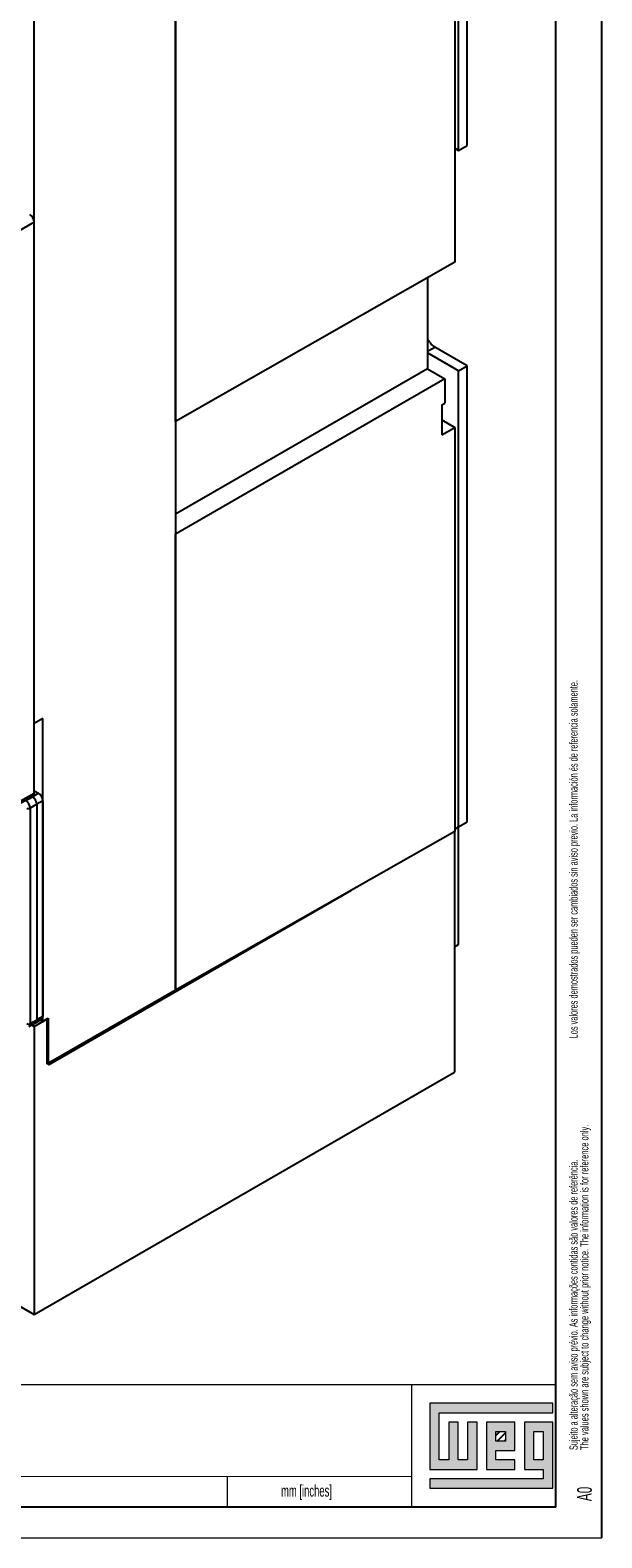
# Model space of a CAD drawing. Header units: millimetres. Extents: x 0 to 1189, y 0 to 841.
# Tile 12 of 14: x 1096 to 1189, y 0 to 246. Entities that reach past the tile are written whole.
import ezdxf

# ---------------------------------------------------------------- set-up
doc = ezdxf.new("R2010")
doc.units = ezdxf.units.MM
doc.layers.add('FORMATO', color=7, linetype='Continuous')
doc.layers.add('LEGENDA', color=7, linetype='Continuous')
doc.styles.add('SLDTEXTSTYLE1', font='TXT', dxfattribs={"width": 0.605})
doc.styles.add('SLDTEXTSTYLE2', font='TXT', dxfattribs={"width": 0.569583})

# ---------------------------------------------------------------- blocks, each defined once
blk = doc.blocks.new('SW_NOTE_0')
at = {"color": 0, "linetype": 'Continuous', "lineweight": 0, "attachment_point": 1, "rotation": 90}
for s, insert, char_height, style in [('Sujeito a alteração sem aviso prévio. As informações contidas são valores de referência.                                                           Los valores demostrados pueden ser cambiados sin aviso previo. La información és de referencia solamente.', (-1.71, 0), 1.32292, 'SLDTEXTSTYLE2'), ('The values shown are subject to change without prior notice. The information is for reference only.', (0.06, 0), 1.3229, 'SLDTEXTSTYLE1')]:
    blk.add_mtext(s, dxfattribs=dict(at, insert=insert, char_height=char_height, style=style))

msp = doc.modelspace()

# ---------------------------------------------------------------- hatches: boundary and pattern name
at = {"linetype": 'Continuous'}
msp.add_hatch(color=7, dxfattribs=at).paths.add_polyline_path([(1160.99, 21.93), (1160.99, 11.15), (1168.69, 11.15), (1168.69, 18.85), (1167.15, 18.85), (1167.15, 12.69), (1165.61, 12.69), (1165.61, 18.85), (1164.07, 18.85), (1164.07, 12.69), (1162.53, 12.69), (1162.53, 20.39), (1181.01, 20.39), (1181.01, 21.93)], flags=0)
h = msp.add_hatch(color=7, dxfattribs=at)
h.paths.add_polyline_path([(1160.99, 8.07), (1181.01, 8.07), (1181.01, 18.85), (1176.39, 18.85), (1176.39, 11.15), (1179.47, 11.15), (1179.47, 9.61), (1160.99, 9.61)], flags=0)
h.paths.add_polyline_path([(1177.93, 17.31), (1179.47, 17.31), (1179.47, 12.69), (1177.93, 12.69)], flags=0)
h = msp.add_hatch(color=7, dxfattribs=at)
h.paths.add_polyline_path([(1174.85, 12.69), (1171.77, 12.69), (1171.77, 14.23), (1174.85, 14.23), (1174.85, 18.85), (1170.23, 18.85), (1170.23, 11.15), (1174.85, 11.15)], flags=0)
h.paths.add_polyline_path([(1173.31, 15.77), (1171.77, 15.77), (1171.77, 17.31), (1173.31, 17.31)], flags=0)
h = msp.add_hatch(dxfattribs=at)
h.set_pattern_fill('ANSI31', color=8, scale=0.25, style=0)
h.paths.add_polyline_path([(1173.31, 15.77), (1171.77, 15.77), (1171.77, 17.31), (1173.31, 17.31)], flags=0)

# ---------------------------------------------------------------- linework, layer by layer
at = {"color": 7, "linetype": 'Continuous', "lineweight": 25}
for p, q in [((1165.0664, 299.8915), (1165.0664, 207.9173)), ((1165.678, 226.0996), (1165.678, 300.4048)), ((1167.0922, 226.916), (1167.0922, 301.2212)), ((1119.5747, 273.7899), (1119.5747, 89.2517)), ((1119.5747, 181.929), (1119.5747, 273.7899)), ((1096.5937, 132.7346), (1096.5937, 253.1744)), ((1165.0664, 226.4526), (1165.678, 226.0996)), ((1165.678, 226.0996), (1167.0922, 226.916)), ((1096.5937, 214.4196), (1090.168, 210.7101)), ((1096.5937, 121.3339), (1096.5937, 214.4196)), ((1165.0664, 207.9173), (1119.5747, 181.929)), ((1160.6032, 205.3675), (1160.6032, 190.5078)), ((1165.678, 190.1718), (1160.6032, 193.1014)), ((1167.0922, 190.9882), (1161.7889, 194.0497)), ((1160.6032, 190.5078), (1119.5747, 166.8225)), ((1160.6032, 190.5078), (1163.4316, 188.875)), ((1165.678, 190.1718), (1167.0922, 190.9882)), ((1165.678, 115.8666), (1165.678, 190.1718)), ((1167.0922, 116.683), (1167.0922, 190.9882)), ((1163.4316, 188.875), (1119.5747, 163.5569)), ((1163.4316, 188.875), (1163.4316, 184.9367)), ((1162.934, 184.6425), (1163.4316, 184.9367)), ((1162.934, 184.6425), (1162.934, 179.7661)), ((1162.934, 182.2025), (1165.0664, 180.9715)), ((1162.934, 179.7661), (1165.0664, 180.9715)), ((1165.0664, 180.9715), (1165.0664, 115.1266)), ((1119.5747, 89.2517), (1119.5747, 163.5569)), ((1098.0079, 133.551), (1096.5937, 132.7346)), ((1098.0079, 84.1503), (1098.0079, 133.551)), ((1094.1437, 119.626), (1096.3822, 120.8735)), ((1094.3578, 120.0878), (1096.5937, 121.3339)), ((1095.2274, 120.1359), (1096.3023, 120.7671)), ((1097.2922, 121.3386), (1096.3023, 120.7671)), ((1096.5937, 121.7419), (1097.2922, 121.3386)), ((1097.0093, 119.5424), (1095.9369, 118.9126)), ((1095.9369, 118.9126), (1095.9369, 83.8026)), ((1097.9993, 120.1139), (1097.0093, 119.5424)), ((1097.0093, 119.5424), (1097.0093, 84.4003)), ((1097.9993, 120.1139), (1097.9993, 84.9718)), ((1165.0664, 115.5134), (1165.678, 115.8666)), ((1165.0664, 115.5132), (1165.678, 115.8663)), ((1165.678, 115.8666), (1167.0922, 116.683)), ((1165.678, 115.8663), (1167.0922, 116.683)), ((1165.678, 96.6776), (1165.678, 115.8663)), ((1165.0664, 115.1266), (1119.5747, 89.2517)), ((1165.0664, 115.1266), (1164.8295, 114.9897)), ((1165.0416, 115.1122), (1165.0416, 75.8969)), ((1098.9271, 77.0871), (1148.2223, 105.5446)), ((1146.9302, 104.7987), (1118.1604, 88.435)), ((1165.0416, 96.3102), (1165.678, 96.6776)), ((1119.5747, 89.2517), (1098.715, 77.2096)), ((1119.5747, 89.2517), (1118.1604, 88.435)), ((1118.1604, 88.435), (1098.9271, 77.3318)), ((1118.1604, 88.435), (1118.1604, 88.1903)), ((1095.7244, 83.3418), (1096.7978, 83.94)), ((1095.9369, 83.8026), (1097.0093, 84.4003)), ((1096.1597, 83.5844), (1096.5937, 83.3339)), ((1096.5937, 83.3339), (1098.9271, 84.681)), ((1096.8022, 83.9425), (1097.7921, 84.514)), ((1097.9993, 84.9718), (1097.0093, 84.4003)), ((1098.0079, 84.1503), (1097.585, 84.3944)), ((1098.715, 84.5585), (1098.0079, 84.1503)), ((1098.715, 77.2096), (1098.715, 84.5585)), ((1098.9271, 77.0871), (1098.9271, 84.681)), ((1096.5937, 83.3339), (1096.5937, 36.3828)), ((1096.5937, 36.3828), (1165.0416, 75.8969)), ((1086.3406, 42.3018), (1096.5937, 36.3828))]:
    msp.add_line(p, q, dxfattribs=at)
at = {"color": 1, "linetype": 'Continuous', "lineweight": 25}
for p, q in [((1160.6032, 193.3652), (1161.7889, 194.0497)), ((1096.3023, 120.7671), (1096.2478, 120.7986))]:
    msp.add_line(p, q, dxfattribs=at)
at = {"color": 7, "linetype": 'Continuous', "lineweight": 18}
for p, q in [((1181.01, 21.93), (1160.99, 21.93)), ((1160.99, 21.93), (1160.99, 11.15)), ((1162.53, 20.39), (1181.01, 20.39)), ((1162.53, 12.69), (1162.53, 20.39)), ((1181.01, 20.39), (1181.01, 21.93)), ((1165.61, 18.85), (1164.07, 18.85)), ((1164.07, 18.85), (1164.07, 12.69)), ((1165.61, 12.69), (1165.61, 18.85)), ((1168.69, 18.85), (1167.15, 18.85)), ((1167.15, 18.85), (1167.15, 12.69)), ((1168.69, 11.15), (1168.69, 18.85)), ((1174.85, 18.85), (1170.23, 18.85)), ((1170.23, 18.85), (1170.23, 11.15)), ((1171.77, 17.31), (1173.31, 17.31)), ((1171.77, 15.77), (1171.77, 17.31)), ((1173.31, 17.31), (1173.31, 15.77)), ((1174.85, 14.23), (1174.85, 18.85)), ((1181.01, 18.85), (1176.39, 18.85)), ((1176.39, 18.85), (1176.39, 11.15)), ((1177.93, 12.69), (1177.93, 17.31)), ((1177.93, 17.31), (1179.47, 17.31)), ((1179.47, 17.31), (1179.47, 12.69)), ((1181.01, 8.07), (1181.01, 18.85)), ((1173.31, 15.77), (1171.77, 15.77)), ((1164.07, 12.69), (1162.53, 12.69)), ((1167.15, 12.69), (1165.61, 12.69)), ((1171.77, 14.23), (1174.85, 14.23)), ((1171.77, 12.69), (1171.77, 14.23)), ((1174.85, 12.69), (1171.77, 12.69)), ((1174.85, 11.15), (1174.85, 12.69)), ((1179.47, 12.69), (1177.93, 12.69)), ((1128, 10.0263), (1128, 5)), ((1160.99, 11.15), (1168.69, 11.15)), ((1170.23, 11.15), (1174.85, 11.15)), ((1176.39, 11.15), (1179.47, 11.15)), ((1179.47, 11.15), (1179.47, 9.61)), ((1160.99, 9.61), (1160.99, 8.07)), ((1179.47, 9.61), (1160.99, 9.61)), ((1160.99, 8.07), (1181.01, 8.07))]:
    msp.add_line(p, q, dxfattribs=at)
at = {"color": 7, "linetype": 'Continuous', "lineweight": 25}
for centre, radius, start, end in [((1163.4404, 196.6276), 3.0616, 202.068365, 237.355507), ((1095.6567, 119.4608), 0.6156, 242.633578, 297.077777), ((1095.6567, 84.3508), 0.6156, 242.633578, 297.077777)]:
    msp.add_arc(centre, radius, start, end, dxfattribs=at)
for centre, major_axis, ratio, start_param, end_param in [((1095.8866, 214.8277), (-0.5, 0.866), 0.57742552, 3.92711017, 5.49783034), ((1096.3022, 119.9505), (-0.4999, 0.8661), 0.57746947, 3.92726254, 5.49790657), ((1095.8866, 121.7421), (-0.5, 0.8661), 0.57733758, 3.13286596, 3.92703399), ((1097.2921, 120.522), (-0.4999, 0.8661), 0.57746947, 3.92726254, 5.49790657), ((1095.2323, 119.3222), (-0.5025, 0.8646), 0.5713508, 3.92546094, 5.49610497), ((1097.2921, 85.3801), (-0.5, 0.8661), 0.57733758, 3.14159171, 3.92703399)]:
    msp.add_ellipse(centre, major_axis=major_axis, ratio=ratio, start_param=start_param, end_param=end_param, dxfattribs=at)
at = {"color": 1, "linetype": 'Continuous', "lineweight": 25}
for centre, major_axis, ratio, start_param, end_param in [((1095.2323, 84.2123), (-0.4947, 0.8691), 0.57735835, 3.1293904, 3.93052446), ((1096.3022, 84.8086), (-0.5, 0.8661), 0.57733758, 3.13286596, 3.92703399)]:
    msp.add_ellipse(centre, major_axis=major_axis, ratio=ratio, start_param=start_param, end_param=end_param, dxfattribs=at)
at = {"layer": 'FORMATO'}
for p, q in [((1189, 0), (1189, 841)), ((1181.5245, 5), (1181.5245, 831)), ((1181.5245, 5), (22.5245, 5))]:
    msp.add_line(p, q, dxfattribs=at)
at = {"layer": 'FORMATO', "lineweight": 18}
for p, q in [((1004, 25), (1181.5245, 25)), ((1158, 25), (1158, 5)), ((1035.5245, 10.0197), (1158, 10.0284)), ((0, 0), (1189, 0))]:
    msp.add_line(p, q, dxfattribs=at)

# ---------------------------------------------------------------- block references
at = {"color": 7, "linetype": 'Continuous', "lineweight": 0}
msp.add_blockref('SW_NOTE_0', (1185.4484, 14.3045), dxfattribs=at)

# ---------------------------------------------------------------- texts
at = {"layer": 'FORMATO', "insert": (1136.779, 8.6186), "char_height": 1.9, "attachment_point": 1, "style": 'SLDTEXTSTYLE1'}
msp.add_mtext('mm [inches]', dxfattribs=at)
at = {"layer": 'LEGENDA', "insert": (1184.9829, 5.976), "char_height": 2.38125, "attachment_point": 1, "rotation": 90, "style": 'SLDTEXTSTYLE1'}
msp.add_mtext('A0', dxfattribs=at)

doc.saveas('drawing.dxf')
